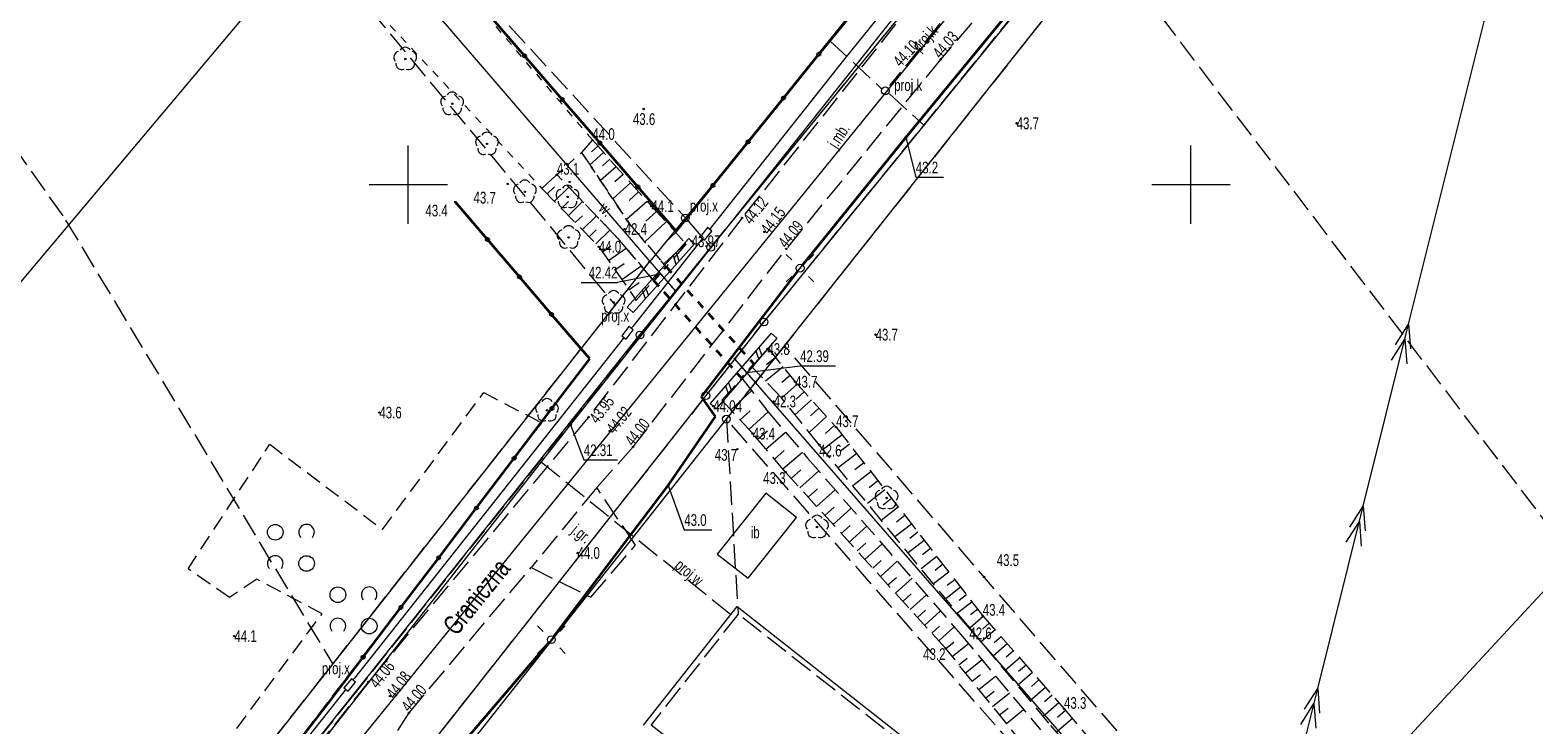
# Model space of a CAD drawing. Header units: millimetres. Extents: x 6552798 to 6553858, y 5859376 to 5860252.
# Tile 23 of 43: x 6553376 to 6553472, y 5859915 to 5859960. Entities that reach past the tile are written whole.
import ezdxf
from ezdxf.enums import TextEntityAlignment as Align

# ---------------------------------------------------------------- set-up
doc = ezdxf.new("R2010")
doc.units = ezdxf.units.MM
for name, pattern in [('1', [0]), ('1_1', [0]), ('1_OTDI', [0]), ('1_OTKJ', [2, 1.5, -0.5]), ('1_OTKZ_B', [1, 0.5, -0.5]), ('1_OTRK', [1.75, 1.25, -0.5]), ('1_OTRKG', [1.75, 1.25, -0.5]), ('1_OTWM', [1, 0.5, -0.5]), ('1_OTZK', [1.5, 1, -0.5]), ('3_SUEP_A', [0]), ('3_SULO', [0]), ('3_SUPP_P', [2, 1.5, -0.5]), ('3_SUUP_P', [0]), ('3_SUWP', [0]), ('GDE', [0]), ('GUK', [2, 1.5, -0.5])]:
    doc.linetypes.add(name, pattern=pattern)
for name, color, linetype, lineweight in [('Dzialki', 7, 'GDE', 18), ('Kontury', 3, 'GUK', 18), ('OTD_E_T_7', 7, 'Continuous', 0), ('OTD_L_12', 7, 'Continuous', 18), ('OTD_L_14', 7, '1_OTDI', 18), ('OTK_E_T_0', 7, 'Continuous', 0), ('OTK_E_T_8', 7, 'Continuous', 25), ('OTK_L_0', 7, '1_OTKJ', 18), ('OTK_L_18', 7, '1_1', 18), ('OTK_L_8', 7, 'Continuous', 35), ('OTO_L_0', 7, 'Continuous', 35), ('OTR_L_1', 7, '1_OTRK', 18), ('OTR_T_0', 7, 'Continuous', 18), ('OTR_T_1', 7, 'Continuous', 18), ('OTW_E_T_2', 7, 'Continuous', 0), ('OTW_L_3', 7, 'Continuous', 18), ('OTZ_L_1', 7, '1_OTZK', 18), ('OTZ_T_0', 3, 'Continuous', 18), ('P_SUK_E_T_6', 34, 'Continuous', 0), ('P_SUK_T_3', 34, 'Continuous', 18), ('P_SUKP_E_T_0', 34, 'Continuous', 0), ('P_SUKP_L_0', 34, '3_SUPP_P', 18), ('P_SUL_L_0', 7, '3_SUUP_P', 18), ('P_SUP_E_T_5', 7, 'Continuous', 0), ('P_SUP_T_4', 7, 'Continuous', 18), ('P_SUWP_E_T_0', 5, 'Continuous', 0), ('P_SUWP_L_0', 5, '3_SUPP_P', 18), ('Podzial_sekcyjny_krzyze', 7, '1', 0), ('Punkty', 7, 'Continuous', 18), ('SUE_T_3', 7, 'Continuous', 18), ('SUEP_L_0', 1, '3_SUEP_A', 18), ('SUER_T_0', 1, 'Continuous', 18), ('SUL_L_1', 7, '3_SULO', 35), ('SUWP_L_0', 5, '3_SUWP', 18), ('SUWR_T_0', 5, 'Continuous', 18)]:
    doc.layers.add(name, color=color, linetype=linetype, lineweight=lineweight)
doc.styles.get("Standard").update_dxf_attribs({"font": 'arial.ttf'})

# ---------------------------------------------------------------- blocks, each defined once
blk = doc.blocks.new('GRT')
at = {"linetype": 'Continuous'}
blk.add_circle((0, 0), 0.25, dxfattribs=at)
blk = doc.blocks.new('GRO')
at = {"linetype": 'Continuous'}
blk.add_circle((0, 0), 0.045, dxfattribs=at)
blk = doc.blocks.new('2_OTRN')
at = {"linetype": 'Continuous'}
blk.add_circle((0, 0), 0.045, dxfattribs=at)
blk = doc.blocks.new('2_OTRS')
at = {"linetype": 'Continuous'}
blk.add_circle((0, 0), 0.045, dxfattribs=at)
blk = doc.blocks.new('2_OTZK')
at = {"linetype": 'Continuous'}
for centre in [(-1, 1), (1, -1)]:
    blk.add_circle(centre, 0.5, dxfattribs=at)
for centre, start, end in [((1, 1), 318.59038, 221.40962), ((-1, -1), 318.70311, 221.29689)]:
    blk.add_arc(centre, 0.5, start, end, dxfattribs=at)
blk = doc.blocks.new('2_OTZL')
at = {"linetype": 'Continuous'}
blk.add_circle((0, 0), 0.045, dxfattribs=at)
for centre, start, end in [((-0.357, 0.116), 102.14447, 221.86002), ((0, 0.375), 30.14012, 149.85988), ((0.357, 0.116), 318.13998, 77.85553), ((-0.22, -0.303), 174.14818, 293.85423), ((0.22, -0.303), 246.14577, 5.85182)]:
    blk.add_arc(centre, 0.375, start, end, dxfattribs=at)
blk = doc.blocks.new('4_SUKS')
at = {"linetype": 'Continuous'}
blk.add_circle((0, 0), 0.25, dxfattribs=at)
blk = doc.blocks.new('4_SUPW_B')
at = {"linetype": 'Continuous'}
for p, q in [((0.375, 0.175), (-0.375, 0.175)), ((-0.375, 0.175), (-0.375, -0.175)), ((0.375, -0.175), (0.375, 0.175)), ((-0.375, -0.175), (0.375, -0.175))]:
    blk.add_line(p, q, dxfattribs=at)
blk = doc.blocks.new('4_SUEO_W')
at = {"linetype": 'Continuous'}
for p, q in [((-0.53035, 0.53035), (-0.8839, 0.8839)), ((0.53035, 0.53035), (0.8839, 0.8839)), ((-0.53035, -0.53035), (-0.8839, -0.8839)), ((0.53035, -0.53035), (0.8839, -0.8839))]:
    blk.add_line(p, q, dxfattribs=at)
blk.add_circle((0, 0), 0.025, dxfattribs=at)
blk = doc.blocks.new('4_SUPP')
at = {"linetype": 'Continuous'}
blk.add_circle((0, 0), 0.25, dxfattribs=at)
blk = doc.blocks.new('4_SUPS')
at = {"linetype": 'Continuous'}
blk.add_circle((0, 0), 0.0625, dxfattribs=at)

msp = doc.modelspace()

# ---------------------------------------------------------------- linework, layer by layer
at = {"layer": 'Dzialki'}
for p, q in [((6553419.32, 5859945.99), (6553499.4, 5860043.81)), ((6553503.2, 5860040.34), (6553422.72, 5859941.22)), ((6553422.18, 5859937.36), (6553502.01, 5860038.08)), ((6553543.24, 5860000.37), (6553454.42, 5859904.48)), ((6553453.13, 5859991.19), (6553417.7, 5859947.87)), ((6553395.66, 5859968.08), (6553415.42, 5859945.08)), ((6553370.95, 5859938.66), (6553393.74, 5859965.8)), ((6553417.7, 5859947.87), (6553415.42, 5859945.08)), ((6553298.12, 5859796.02), (6553415.42, 5859945.08)), ((6553415.42, 5859945.08), (6553417.06, 5859943.19)), ((6553417.06, 5859943.19), (6553419.32, 5859945.99)), ((6553414.8, 5859940.39), (6553417.06, 5859943.19)), ((6553422.72, 5859941.22), (6553420.86, 5859938.87)), ((6553336.65, 5859842.21), (6553414.8, 5859940.39)), ((6553420.86, 5859938.87), (6553419.01, 5859936.51)), ((6553422.18, 5859937.36), (6553420.86, 5859938.87)), ((6553420.32, 5859935.01), (6553422.18, 5859937.36)), ((6553452.55, 5859902.45), (6553422.18, 5859937.36)), ((6553419.01, 5859936.51), (6553333.4, 5859828)), ((6553402.95, 5859912.98), (6553420.32, 5859935.01))]:
    msp.add_line(p, q, dxfattribs=at)
at = {"layer": 'Kontury'}
for p, q in [((6553378.09, 5859991.14), (6553417.7, 5859947.87)), ((6553360.95, 5859972.13), (6553378.11, 5859947.73)), ((6553419.32, 5859945.99), (6553440.34, 5859971.66)), ((6553422.72, 5859941.22), (6553443.49, 5859966.8)), ((6553393.74, 5859965.8), (6553413.22, 5859942.29)), ((6553444.48, 5859965.5), (6553424.03, 5859939.7)), ((6553474.44, 5859926.09), (6553444.48, 5859965.5)), ((6553378.11, 5859947.73), (6553395.17, 5859919.35)), ((6553417.7, 5859947.87), (6553419.32, 5859945.99)), ((6553413.22, 5859942.29), (6553415.42, 5859945.08)), ((6553415.42, 5859945.08), (6553417.06, 5859943.19)), ((6553419.32, 5859945.99), (6553417.06, 5859943.19)), ((6553417.06, 5859943.19), (6553414.8, 5859940.39)), ((6553395.17, 5859919.35), (6553413.22, 5859942.29)), ((6553420.86, 5859938.87), (6553422.72, 5859941.22)), ((6553414.8, 5859940.39), (6553396.42, 5859917.28)), ((6553424.03, 5859939.7), (6553422.18, 5859937.36)), ((6553454.42, 5859904.48), (6553424.03, 5859939.7)), ((6553420.86, 5859938.87), (6553419.01, 5859936.51)), ((6553422.18, 5859937.36), (6553420.86, 5859938.87)), ((6553420.32, 5859935.01), (6553422.18, 5859937.36)), ((6553419.01, 5859936.51), (6553400.25, 5859912.73)), ((6553450.69, 5859900.43), (6553420.32, 5859935.01)), ((6553420.32, 5859935.01), (6553421.07, 5859922.54)), ((6553421.07, 5859922.54), (6553415.51, 5859915.47)), ((6553433.55, 5859912.73), (6553421.07, 5859922.54)), ((6553323.18, 5859827.87), (6553395.17, 5859919.35)), ((6553396.42, 5859917.28), (6553336.65, 5859842.21)), ((6553415.51, 5859915.47), (6553427.98, 5859905.66))]:
    msp.add_line(p, q, dxfattribs=at)
at = {"layer": 'OTD_L_12'}
for p, q in [((6553415.949, 5859944.357), (6553417.914, 5859946.547)), ((6553416.321, 5859944.023), (6553418.286, 5859946.213)), ((6553417.914, 5859946.547), (6553418.286, 5859946.213)), ((6553417.107, 5859944.899), (6553416.931, 5859945.452)), ((6553417.304, 5859945.118), (6553417.128, 5859945.671)), ((6553413.984, 5859942.167), (6553415.949, 5859944.357)), ((6553414.356, 5859941.833), (6553416.321, 5859944.023)), ((6553415.142, 5859942.709), (6553414.966, 5859943.262)), ((6553415.339, 5859942.928), (6553415.163, 5859943.481)), ((6553413.984, 5859942.167), (6553414.356, 5859941.833)), ((6553423.171, 5859940.503), (6553421.231, 5859938.253)), ((6553423.549, 5859940.177), (6553423.171, 5859940.503)), ((6553423.549, 5859940.177), (6553421.609, 5859937.927)), ((6553422.201, 5859939.378), (6553422.385, 5859938.827)), ((6553422.395, 5859939.603), (6553422.579, 5859939.052)), ((6553421.231, 5859938.253), (6553419.291, 5859936.003)), ((6553421.609, 5859937.927), (6553419.669, 5859935.677)), ((6553420.455, 5859937.353), (6553420.639, 5859936.802)), ((6553420.261, 5859937.128), (6553420.445, 5859936.577)), ((6553419.669, 5859935.677), (6553419.291, 5859936.003))]:
    msp.add_line(p, q, dxfattribs=at)
at = {"layer": 'OTD_L_14', "linetype": '1_OTDI'}
for p, q in [((6553422.83, 5859930.28), (6553419.73, 5859926.38)), ((6553424.79, 5859928.72), (6553422.83, 5859930.28)), ((6553421.71, 5859924.84), (6553424.79, 5859928.72)), ((6553419.73, 5859926.38), (6553421.71, 5859924.84)), ((6553415.03, 5859915.44), (6553421, 5859923.04)), ((6553421, 5859923.04), (6553434.06, 5859912.77))]:
    msp.add_line(p, q, dxfattribs=at)
at = {"layer": 'OTK_L_0', "linetype": '1_OTKJ'}
for p, q in [((6553447.72, 5859974.02), (6553434, 5859958.01)), ((6553431.13, 5859960.26), (6553421.32, 5859947.87)), ((6553434, 5859958.01), (6553424.14, 5859945.89)), ((6553421.32, 5859947.87), (6553411.5, 5859935.12)), ((6553414.36, 5859933.23), (6553424.14, 5859945.89)), ((6553411.5, 5859935.12), (6553397.45, 5859918.21)), ((6553412.04, 5859930.64), (6553414.36, 5859933.23)), ((6553412.04, 5859930.64), (6553407.85, 5859925.52)), ((6553414.51, 5859926.96), (6553412.04, 5859930.64)), ((6553411.66, 5859923.62), (6553414.51, 5859926.96)), ((6553400.05, 5859916.24), (6553407.85, 5859925.52)), ((6553407.85, 5859925.52), (6553411.66, 5859923.62)), ((6553397.45, 5859918.21), (6553390.26, 5859909.11)), ((6553399.33, 5859915.11), (6553400.05, 5859916.24))]:
    msp.add_line(p, q, dxfattribs=at)
at = {"layer": 'OTK_L_18', "linetype": '1_1'}
msp.add_line((6553462.86, 5859995.75), (6553391.535, 5859907.91), dxfattribs=at)
at = {"layer": 'OTK_L_8', "linetype": '1_OTKZ_B'}
for p, q in [((6553415.66, 5859943.88), (6553416.48, 5859944.75)), ((6553416.48, 5859944.75), (6553422.09, 5859938.52)), ((6553415.66, 5859943.88), (6553421.3, 5859937.62)), ((6553422.09, 5859938.52), (6553421.3, 5859937.62))]:
    msp.add_line(p, q, dxfattribs=at)
at = {"layer": 'OTO_L_0'}
for p, q in [((6553407.425, 5859958.237), (6553405.014, 5859961.03)), ((6553426.223, 5859958.334), (6553428.476, 5859961.132)), ((6553409.837, 5859955.444), (6553407.425, 5859958.237)), ((6553423.969, 5859955.536), (6553426.223, 5859958.334)), ((6553412.248, 5859952.651), (6553409.837, 5859955.444)), ((6553421.716, 5859952.738), (6553423.969, 5859955.536)), ((6553419.462, 5859949.94), (6553421.716, 5859952.738)), ((6553414.659, 5859949.858), (6553412.248, 5859952.651)), ((6553417.11, 5859947.02), (6553414.659, 5859949.858)), ((6553417.11, 5859947.02), (6553419.462, 5859949.94)), ((6553405.057, 5859946.489), (6553403.01, 5859948.88)), ((6553407.104, 5859944.099), (6553405.057, 5859946.489)), ((6553409.151, 5859941.708), (6553407.104, 5859944.099)), ((6553411.59, 5859938.86), (6553409.151, 5859941.708)), ((6553409.178, 5859935.683), (6553411.59, 5859938.86)), ((6553406.766, 5859932.506), (6553409.178, 5859935.683)), ((6553404.354, 5859929.328), (6553406.766, 5859932.506)), ((6553401.942, 5859926.151), (6553404.354, 5859929.328)), ((6553399.53, 5859922.974), (6553401.942, 5859926.151)), ((6553397.118, 5859919.797), (6553399.53, 5859922.974)), ((6553394.85, 5859916.81), (6553397.118, 5859919.797)), ((6553392.582, 5859913.857), (6553394.85, 5859916.81))]:
    msp.add_line(p, q, dxfattribs=at)
for centre in [(6553407.425, 5859958.237), (6553426.223, 5859958.334), (6553423.969, 5859955.536), (6553409.837, 5859955.444), (6553412.248, 5859952.651), (6553421.716, 5859952.738), (6553414.659, 5859949.858), (6553419.462, 5859949.94), (6553405.057, 5859946.489), (6553407.104, 5859944.099), (6553409.151, 5859941.708), (6553409.178, 5859935.683), (6553406.766, 5859932.506), (6553404.354, 5859929.328), (6553401.942, 5859926.151), (6553399.53, 5859922.974), (6553397.118, 5859919.797)]:
    msp.add_circle(centre, 0.085, dxfattribs=at)
at = {"layer": 'OTR_L_1', "linetype": '1_OTRK'}
for p, q in [((6553411.76, 5859952.86), (6553411.07, 5859952.06)), ((6553411.07, 5859952.06), (6553414.16, 5859947.45)), ((6553408.53, 5859949.76), (6553409.49, 5859950.64)), ((6553413.39, 5859946.56), (6553409.49, 5859950.64)), ((6553414.16, 5859947.45), (6553416.48, 5859944.75)), ((6553415.66, 5859943.88), (6553413.39, 5859946.56)), ((6553417.75, 5859946.22), (6553416.48, 5859944.75)), ((6553414.56, 5859942.62), (6553415.66, 5859943.88)), ((6553422.98, 5859939.55), (6553421.95, 5859938.35)), ((6553423.83, 5859936.37), (6553421.95, 5859938.35)), ((6553420.03, 5859936.23), (6553421.3, 5859937.62)), ((6553421.3, 5859937.62), (6553422.97, 5859935.5)), ((6553422.97, 5859935.5), (6553425.51, 5859932.52)), ((6553426.25, 5859933.37), (6553423.83, 5859936.37)), ((6553435.84, 5859921.69), (6553426.25, 5859933.37)), ((6553425.51, 5859932.52), (6553435.28, 5859921.27)), ((6553435.28, 5859921.27), (6553440.39, 5859915.14)), ((6553440.91, 5859915.58), (6553435.84, 5859921.69)), ((6553452.07, 5859902.5), (6553440.91, 5859915.58))]:
    msp.add_line(p, q, dxfattribs=at)
at = {"layer": 'OTR_L_1', "linetype": '1_OTRKG'}
for p, q in [((6553411.76, 5859952.86), (6553415.53, 5859948.62)), ((6553408.53, 5859949.76), (6553412.17, 5859946.03)), ((6553415.53, 5859948.62), (6553417.75, 5859946.22)), ((6553412.17, 5859946.03), (6553414.56, 5859942.62)), ((6553422.98, 5859939.55), (6553424.71, 5859937.4)), ((6553424.71, 5859937.4), (6553427.33, 5859934.5)), ((6553422, 5859934.08), (6553420.03, 5859936.23)), ((6553427.33, 5859934.5), (6553436.7, 5859922.44)), ((6553424.1, 5859931.62), (6553422, 5859934.08)), ((6553434.32, 5859920.36), (6553424.1, 5859931.62)), ((6553436.7, 5859922.44), (6553441.89, 5859916.49)), ((6553439.33, 5859914.17), (6553434.32, 5859920.36)), ((6553441.89, 5859916.49), (6553452.96, 5859903.41))]:
    msp.add_line(p, q, dxfattribs=at)
at = {"layer": 'OTR_L_1', "linetype": '1_1'}
for p, q in [((6553412.473, 5859952.058), (6553411.595, 5859951.277)), ((6553412.108, 5859952.469), (6553411.697, 5859952.103)), ((6553413.281, 5859951.149), (6553412.278, 5859950.257)), ((6553412.864, 5859951.619), (6553412.395, 5859951.201)), ((6553408.878, 5859949.403), (6553409.343, 5859949.856)), ((6553409.329, 5859948.941), (6553410.252, 5859949.842)), ((6553414.203, 5859950.112), (6553413.058, 5859949.094)), ((6553413.727, 5859950.648), (6553413.191, 5859950.171)), ((6553409.777, 5859948.482), (6553410.237, 5859948.93)), ((6553410.223, 5859948.025), (6553411.137, 5859948.917)), ((6553415.257, 5859948.927), (6553413.949, 5859947.765)), ((6553414.713, 5859949.539), (6553414.101, 5859948.995)), ((6553410.667, 5859947.57), (6553411.122, 5859948.014)), ((6553411.108, 5859947.118), (6553412.013, 5859948.001)), ((6553415.845, 5859948.28), (6553415.177, 5859947.662)), ((6553411.547, 5859946.668), (6553411.997, 5859947.107)), ((6553411.984, 5859946.22), (6553412.879, 5859947.094)), ((6553416.463, 5859947.612), (6553415.102, 5859946.354)), ((6553412.395, 5859945.71), (6553412.933, 5859946.087)), ((6553417.732, 5859946.239), (6553416.322, 5859944.934)), ((6553417.092, 5859946.932), (6553416.399, 5859946.291)), ((6553412.79, 5859945.145), (6553413.918, 5859945.936)), ((6553413.204, 5859944.554), (6553413.796, 5859944.969)), ((6553413.639, 5859943.934), (6553414.878, 5859944.803)), ((6553414.094, 5859943.285), (6553414.743, 5859943.74)), ((6553423.942, 5859938.354), (6553422.81, 5859937.444)), ((6553423.467, 5859938.944), (6553422.877, 5859938.47)), ((6553424.397, 5859937.788), (6553423.855, 5859937.352)), ((6553420.607, 5859935.6), (6553421.934, 5859936.816)), ((6553424.843, 5859937.253), (6553423.845, 5859936.352)), ((6553425.293, 5859936.754), (6553424.78, 5859936.291)), ((6553421.193, 5859934.961), (6553421.832, 5859935.547)), ((6553421.758, 5859934.344), (6553422.992, 5859935.474)), ((6553425.757, 5859936.241), (6553424.702, 5859935.289)), ((6553426.233, 5859935.714), (6553425.691, 5859935.225)), ((6553426.723, 5859935.172), (6553425.608, 5859934.165)), ((6553427.226, 5859934.615), (6553426.653, 5859934.098)), ((6553422.306, 5859933.721), (6553422.937, 5859934.26)), ((6553422.844, 5859933.091), (6553424.106, 5859934.167)), ((6553427.709, 5859934.013), (6553426.496, 5859933.071)), ((6553423.383, 5859932.46), (6553424.013, 5859932.999)), ((6553423.921, 5859931.83), (6553425.181, 5859932.906)), ((6553428.644, 5859932.808), (6553427.464, 5859931.891)), ((6553428.18, 5859933.406), (6553427.581, 5859932.942)), ((6553424.466, 5859931.216), (6553425.075, 5859931.768)), ((6553425.013, 5859930.615), (6553426.216, 5859931.707)), ((6553429.555, 5859931.636), (6553428.407, 5859930.744)), ((6553429.103, 5859932.218), (6553428.521, 5859931.766)), ((6553430.001, 5859931.062), (6553429.435, 5859930.621)), ((6553425.553, 5859930.019), (6553426.148, 5859930.56)), ((6553426.087, 5859929.43), (6553427.265, 5859930.499)), ((6553430.442, 5859930.495), (6553429.324, 5859929.626)), ((6553430.876, 5859929.936), (6553430.325, 5859929.508)), ((6553426.616, 5859928.848), (6553427.198, 5859929.377)), ((6553427.139, 5859928.272), (6553428.291, 5859929.318)), ((6553431.304, 5859929.385), (6553430.216, 5859928.539)), ((6553431.727, 5859928.841), (6553431.19, 5859928.424)), ((6553427.656, 5859927.702), (6553428.226, 5859928.219)), ((6553428.168, 5859927.138), (6553429.295, 5859928.162)), ((6553432.144, 5859928.304), (6553431.085, 5859927.481)), ((6553432.555, 5859927.774), (6553432.033, 5859927.369)), ((6553428.674, 5859926.581), (6553429.231, 5859927.087)), ((6553429.174, 5859926.029), (6553430.277, 5859927.031)), ((6553432.961, 5859927.252), (6553431.931, 5859926.451)), ((6553429.669, 5859925.484), (6553430.215, 5859925.979)), ((6553430.159, 5859924.944), (6553431.238, 5859925.924)), ((6553433.757, 5859926.228), (6553432.754, 5859925.449)), ((6553433.362, 5859926.737), (6553432.853, 5859926.342)), ((6553430.644, 5859924.41), (6553431.177, 5859924.895)), ((6553434.531, 5859925.232), (6553433.554, 5859924.474)), ((6553434.146, 5859925.727), (6553433.652, 5859925.342)), ((6553431.123, 5859923.882), (6553432.179, 5859924.841)), ((6553435.284, 5859924.262), (6553434.334, 5859923.524)), ((6553434.91, 5859924.744), (6553434.428, 5859924.37)), ((6553431.597, 5859923.36), (6553432.119, 5859923.834)), ((6553432.066, 5859922.844), (6553433.099, 5859923.781)), ((6553436.017, 5859923.319), (6553435.093, 5859922.6)), ((6553435.653, 5859923.787), (6553435.184, 5859923.423)), ((6553432.53, 5859922.333), (6553433.041, 5859922.796)), ((6553432.988, 5859921.827), (6553433.999, 5859922.745)), ((6553436.733, 5859922.402), (6553435.872, 5859921.651)), ((6553436.376, 5859922.856), (6553435.92, 5859922.502)), ((6553433.442, 5859921.327), (6553433.942, 5859921.781)), ((6553433.891, 5859920.833), (6553434.88, 5859921.73)), ((6553437.489, 5859921.536), (6553436.606, 5859920.766)), ((6553437.109, 5859921.972), (6553436.673, 5859921.592)), ((6553437.873, 5859921.095), (6553437.427, 5859920.705)), ((6553434.334, 5859920.343), (6553434.847, 5859920.758)), ((6553434.752, 5859919.826), (6553435.786, 5859920.663)), ((6553438.263, 5859920.648), (6553437.359, 5859919.86)), ((6553438.657, 5859920.196), (6553438.2, 5859919.797)), ((6553435.174, 5859919.305), (6553435.695, 5859919.727)), ((6553435.598, 5859918.781), (6553436.647, 5859919.63)), ((6553439.056, 5859919.739), (6553438.13, 5859918.93)), ((6553439.46, 5859919.275), (6553438.991, 5859918.866)), ((6553436.026, 5859918.252), (6553436.554, 5859918.68)), ((6553436.457, 5859917.72), (6553437.521, 5859918.582)), ((6553439.869, 5859918.806), (6553438.92, 5859917.978)), ((6553440.284, 5859918.332), (6553439.803, 5859917.912)), ((6553436.891, 5859917.184), (6553437.427, 5859917.618)), ((6553437.328, 5859916.644), (6553438.408, 5859917.518)), ((6553440.703, 5859917.851), (6553439.73, 5859917.002)), ((6553441.127, 5859917.365), (6553440.635, 5859916.935)), ((6553437.768, 5859916.1), (6553438.312, 5859916.54)), ((6553438.211, 5859915.552), (6553439.307, 5859916.439)), ((6553441.557, 5859916.872), (6553440.56, 5859916.002)), ((6553441.99, 5859916.372), (6553441.48, 5859915.941)), ((6553442.421, 5859915.862), (6553441.404, 5859915.001))]:
    msp.add_line(p, q, dxfattribs=at)
for p in [(6553411.76, 5859952.86), (6553414.56, 5859942.62), (6553422.98, 5859939.55)]:
    msp.add_point(p, dxfattribs=at)
at = {"layer": 'OTR_T_0', "linetype": 'Continuous', "lineweight": 0}
for p, q in [((6553416.04, 5859944.28), (6553413.359, 5859943.751)), ((6553411.052, 5859943.751), (6553413.359, 5859943.751)), ((6553421.63, 5859937.99), (6553425.031, 5859938.41)), ((6553425.031, 5859938.41), (6553427.284, 5859938.41))]:
    msp.add_line(p, q, dxfattribs=at)
at = {"layer": 'OTW_L_3', "linetype": '1_OTWM'}
for p, q in [((6553411.76, 5859952.86), (6553397.365, 5859969.816)), ((6553393.392, 5859966.041), (6553408.53, 5859949.76)), ((6553411.76, 5859952.86), (6553411.07, 5859952.06)), ((6553409.49, 5859950.64), (6553411.07, 5859952.06)), ((6553414.16, 5859947.45), (6553411.07, 5859952.06)), ((6553408.53, 5859949.76), (6553409.49, 5859950.64)), ((6553409.49, 5859950.64), (6553413.39, 5859946.56)), ((6553416.48, 5859944.75), (6553414.16, 5859947.45)), ((6553413.39, 5859946.56), (6553415.66, 5859943.88)), ((6553415.66, 5859943.88), (6553416.48, 5859944.75))]:
    msp.add_line(p, q, dxfattribs=at)
at = {"layer": 'OTZ_L_1', "linetype": '1_OTZK'}
for p, q in [((6553398.35, 5859927.96), (6553404.82, 5859936.71)), ((6553404.82, 5859936.71), (6553408.5, 5859934.78)), ((6553408.5, 5859934.78), (6553378.96, 5859896.12)), ((6553385.93, 5859925.44), (6553391.15, 5859933.4)), ((6553391.15, 5859933.4), (6553398.35, 5859927.96)), ((6553388.57, 5859923.6), (6553385.93, 5859925.44)), ((6553390.33, 5859924.77), (6553388.57, 5859923.6)), ((6553394.5, 5859922.57), (6553390.33, 5859924.77)), ((6553372.06, 5859892.36), (6553394.5, 5859922.57))]:
    msp.add_line(p, q, dxfattribs=at)
at = {"layer": 'P_SUKP_L_0', "linetype": '3_SUPP_P'}
for p, q in [((6553447.831, 5859977.368), (6553430.745, 5859956.335)), ((6553426.945, 5859959.182), (6553430.236, 5859956.131)), ((6553430.735, 5859955.803), (6553432.926, 5859953.801))]:
    msp.add_line(p, q, dxfattribs=at)
at = {"layer": 'P_SUL_L_0', "linetype": '3_SUUP_P'}
for p, q in [((6553438.458, 5859971.132), (6553427.883, 5859958.065)), ((6553427.883, 5859958.065), (6553419.372, 5859947.3)), ((6553419.372, 5859947.3), (6553419.26, 5859947.143)), ((6553418.69, 5859946.437), (6553414.344, 5859940.94)), ((6553418.79, 5859946.552), (6553418.69, 5859946.437)), ((6553413.777, 5859940.228), (6553413.662, 5859940.077)), ((6553414.344, 5859940.94), (6553414.241, 5859940.82)), ((6553413.662, 5859940.077), (6553396.561, 5859918.447)), ((6553396.561, 5859918.447), (6553396.457, 5859918.335)), ((6553395.879, 5859917.584), (6553369.261, 5859883.916)), ((6553396.006, 5859917.737), (6553395.879, 5859917.584))]:
    msp.add_line(p, q, dxfattribs=at)
at = {"layer": 'P_SUWP_L_0', "linetype": '3_SUPP_P'}
msp.add_line((6553408.504, 5859932.259), (6553420.78, 5859922.376), dxfattribs=at)
at = {"layer": 'Podzial_sekcyjny_krzyze'}
for p, q in [((6553400, 5859947.5), (6553400, 5859952.5)), ((6553450, 5859947.5), (6553450, 5859952.5)), ((6553397.5, 5859950), (6553402.5, 5859950)), ((6553447.5, 5859950), (6553452.5, 5859950))]:
    msp.add_line(p, q, dxfattribs=at)
at = {"layer": 'SUEP_L_0', "linetype": '3_SUEP_A'}
for p, q in [((6553431.78, 5859953.02), (6553444.33, 5859968.285)), ((6553463.904, 5859941.084), (6553469.441, 5859963.286)), ((6553425.185, 5859944.852), (6553431.78, 5859953.02)), ((6553418.73, 5859936.44), (6553424.88, 5859944.465)), ((6553424.88, 5859944.465), (6553425.03, 5859944.66)), ((6553425.03, 5859944.66), (6553425.185, 5859944.852)), ((6553461, 5859929.44), (6553463.904, 5859941.084)), ((6553463.056, 5859939.749), (6553463.904, 5859941.084)), ((6553463.904, 5859941.084), (6553464.026, 5859939.507)), ((6553462.814, 5859938.779), (6553463.662, 5859940.113)), ((6553463.662, 5859940.113), (6553463.784, 5859938.537)), ((6553419.63, 5859935.18), (6553418.73, 5859936.44)), ((6553416.61, 5859930.77), (6553419.63, 5859935.18)), ((6553409.29, 5859921.108), (6553416.61, 5859930.77)), ((6553458.097, 5859917.797), (6553461, 5859929.44)), ((6553460.152, 5859928.106), (6553461, 5859929.44)), ((6553461, 5859929.44), (6553461.123, 5859927.864)), ((6553459.91, 5859927.135), (6553460.758, 5859928.47)), ((6553460.758, 5859928.47), (6553460.881, 5859926.893)), ((6553409.14, 5859920.91), (6553409.29, 5859921.108)), ((6553402.58, 5859913.26), (6553408.978, 5859920.721)), ((6553408.978, 5859920.721), (6553409.14, 5859920.91)), ((6553456.645, 5859911.975), (6553458.097, 5859917.797)), ((6553457.249, 5859916.462), (6553458.097, 5859917.797)), ((6553458.097, 5859917.797), (6553458.219, 5859916.22)), ((6553457.007, 5859915.492), (6553457.855, 5859916.826)), ((6553457.855, 5859916.826), (6553457.977, 5859915.25))]:
    msp.add_line(p, q, dxfattribs=at)
at = {"layer": 'SUER_T_0', "linetype": 'Continuous', "lineweight": 0}
for p, q in [((6553431.78, 5859953.02), (6553432.423, 5859950.47)), ((6553432.423, 5859950.47), (6553434.187, 5859950.47)), ((6553416.609, 5859930.769), (6553417.629, 5859927.93)), ((6553417.629, 5859927.93), (6553419.393, 5859927.93))]:
    msp.add_line(p, q, dxfattribs=at)
at = {"layer": 'SUL_L_1', "linetype": '3_SULO'}
for p, q in [((6553431.78, 5859953.02), (6553444.33, 5859968.285)), ((6553425.185, 5859944.852), (6553431.78, 5859953.02)), ((6553418.73, 5859936.44), (6553424.88, 5859944.465)), ((6553419.63, 5859935.18), (6553418.73, 5859936.44)), ((6553416.61, 5859930.77), (6553419.63, 5859935.18)), ((6553409.29, 5859921.108), (6553416.61, 5859930.77)), ((6553402.58, 5859913.26), (6553408.978, 5859920.721))]:
    msp.add_line(p, q, dxfattribs=at)
at = {"layer": 'SUWP_L_0', "linetype": '3_SUWP'}
for p, q in [((6553410.37, 5859934.64), (6553436.35, 5859967.41)), ((6553394.49, 5859914.38), (6553410.37, 5859934.64))]:
    msp.add_line(p, q, dxfattribs=at)
at = {"layer": 'SUWR_T_0', "linetype": 'Continuous', "lineweight": 0}
for p, q in [((6553410.37, 5859934.64), (6553411.213, 5859932.397)), ((6553411.213, 5859932.397), (6553413.357, 5859932.397))]:
    msp.add_line(p, q, dxfattribs=at)

# ---------------------------------------------------------------- block references
at = {"layer": 'OTR_T_0'}
for p in [(6553432.41, 5859959.08), (6553434, 5859958.01), (6553421.32, 5859947.87), (6553422.74, 5859946.98), (6553418.1, 5859946.38), (6553424.14, 5859945.89), (6553416.04, 5859944.28), (6553421.63, 5859937.99), (6553419.48, 5859935.84), (6553411.5, 5859935.12), (6553412.87, 5859934.24), (6553414.36, 5859933.23), (6553397.45, 5859918.21), (6553398.82, 5859917.3), (6553400.05, 5859916.24)]:
    msp.add_blockref('2_OTRS', p, dxfattribs=at)
at = {"layer": 'OTR_T_1'}
for p, rotation in [((6553415.039, 5859954.838), 359.2028570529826), ((6553406.342, 5859950.049), 359.2028576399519), ((6553410.314, 5859950.173), 359.2028574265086), ((6553421.014, 5859933.089), 359.2000000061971), ((6553436.786, 5859924.922), 359.2028560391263)]:
    msp.add_blockref('2_OTRN', p, dxfattribs=dict(at, rotation=rotation))
for p in [(6553438.86, 5859953.92), (6553409.49, 5859950.64), (6553403.01, 5859948.88), (6553415.53, 5859948.62), (6553413.82, 5859947.16), (6553412.17, 5859946.03), (6553429.85, 5859940.41), (6553422.94, 5859939.49), (6553424.71, 5859937.4), (6553398.15, 5859935.43), (6553423.34, 5859936.14), (6553427.33, 5859934.5), (6553422, 5859934.08), (6553426.25, 5859933.37), (6553424.1, 5859931.62), (6553410.81, 5859926.45), (6553436.7, 5859922.44), (6553388.89, 5859921.14), (6553435.84, 5859921.69), (6553434.32, 5859920.36), (6553441.89, 5859916.49)]:
    msp.add_blockref('2_OTRN', p, dxfattribs=at)
at = {"layer": 'OTZ_L_1'}
for p in [(6553392.5, 5859926.78), (6553396.5, 5859922.78)]:
    msp.add_blockref('2_OTZK', p, dxfattribs=at)
at = {"layer": 'OTZ_T_0'}
for p in [(6553399.802, 5859958.031), (6553402.802, 5859955.168), (6553405.027, 5859952.607), (6553407.445, 5859949.543), (6553410.17, 5859949.215), (6553410.244, 5859946.624), (6553413.117, 5859942.473), (6553408.86, 5859935.57), (6553430.555, 5859929.969), (6553426.109, 5859928.111)]:
    msp.add_blockref('2_OTZL', p, dxfattribs=at)
at = {"layer": 'P_SUK_T_3'}
msp.add_blockref('4_SUKS', (6553430.476, 5859955.996), dxfattribs=at)
at = {"layer": 'P_SUP_T_4'}
for p, rotation in [((6553419.019, 5859946.851), 230.3558241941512), ((6553414.009, 5859940.523), 233.325645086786), ((6553396.256, 5859918.016), 229.9554521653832)]:
    msp.add_blockref('4_SUPW_B', p, dxfattribs=dict(at, rotation=rotation))
at = {"layer": 'Punkty'}
for name, p in [('GRT', (6553417.7, 5859947.87)), ('GRT', (6553419.32, 5859945.99)), ('GRO', (6553415.42, 5859945.08)), ('GRO', (6553417.06, 5859943.19)), ('GRT', (6553422.72, 5859941.22)), ('GRT', (6553414.8, 5859940.39)), ('GRO', (6553420.86, 5859938.87)), ('GRO', (6553422.18, 5859937.36)), ('GRT', (6553419.01, 5859936.51)), ('GRT', (6553420.32, 5859935.01))]:
    msp.add_blockref(name, p, dxfattribs=at)
at = {"layer": 'SUE_T_3'}
for name, p in [('4_SUEO_W', (6553425.03, 5859944.66)), ('4_SUPP', (6553425.03, 5859944.66)), ('4_SUEO_W', (6553409.14, 5859920.91)), ('4_SUPP', (6553409.14, 5859920.91))]:
    msp.add_blockref(name, p, dxfattribs=at)
at = {"layer": 'SUER_T_0'}
for p in [(6553431.78, 5859953.02), (6553416.609, 5859930.769)]:
    msp.add_blockref('4_SUPS', p, dxfattribs=at)
at = {"layer": 'SUWR_T_0'}
msp.add_blockref('4_SUPS', (6553410.37, 5859934.64), dxfattribs=at)

# ---------------------------------------------------------------- texts
at = {"layer": 'OTD_E_T_7', "lineweight": 9, "width": 0.7}
msp.add_text('ib', height=0.75, dxfattribs=at).set_placement((6553421.875, 5859927.769), align=Align.MIDDLE_LEFT)
at = {"layer": 'OTK_E_T_0', "lineweight": 9, "width": 0.7}
for s, rotation, p in [('j.mb.', 56.91514, (6553427.572, 5859953.077)), ('j.gr.', 321.48601, (6553411.012, 5859927.606))]:
    msp.add_text(s, height=0.75, rotation=rotation, dxfattribs=at).set_placement(p, align=Align.MIDDLE)
at = {"layer": 'OTK_E_T_8', "width": 0.7}
msp.add_text('Graniczna', height=1.25, rotation=50.92383, dxfattribs=at).set_placement((6553404.333, 5859923.671), align=Align.MIDDLE)
at = {"layer": 'OTR_T_0', "lineweight": 9, "width": 0.7}
for s, rotation, p in [('44.03', 49.40461, (6553434, 5859958.01)), ('44.09', 50.87056, (6553424.14, 5859945.89)), ('44.00', 52.3135, (6553414.36, 5859933.23)), ('44.00', 49.95236, (6553400.05, 5859916.24))]:
    msp.add_text(s, height=0.75, rotation=rotation, dxfattribs=at).set_placement(p)
msp.add_text('44.10', height=0.75, rotation=47.61889, dxfattribs=at).set_placement((6553432.41, 5859959.08), align=Align.MIDDLE_RIGHT)
for s, rotation, p in [('44.12', 51.62895, (6553421.32, 5859947.87)), ('43.95', 52.39667, (6553411.5, 5859935.12)), ('44.06', 51.18253, (6553397.45, 5859918.21))]:
    msp.add_text(s, height=0.75, rotation=rotation, dxfattribs=at).set_placement(p, align=Align.TOP_LEFT)
for s, rotation, p in [('44.15', 52.72962, (6553422.74, 5859946.98)), ('44.02', 50.8867, (6553412.87, 5859934.24)), ('44.08', 52.4133, (6553398.82, 5859917.3))]:
    msp.add_text(s, height=0.75, rotation=rotation, dxfattribs=at).set_placement(p, align=Align.MIDDLE_LEFT)
for s, p in [('43.97', (6553418.1, 5859946.38)), ('42.39', (6553425.031, 5859939.035)), ('44.04', (6553419.48, 5859935.84))]:
    msp.add_text(s, height=0.75, dxfattribs=at).set_placement(p, align=Align.MIDDLE_LEFT)
msp.add_text('42.42', height=0.75, dxfattribs=at).set_placement((6553413.359, 5859944.001), align=Align.RIGHT)
at = {"layer": 'OTR_T_1', "lineweight": 9, "width": 0.7}
for s, rotation, p in [('43.6', 359.20286, (6553414.345, 5859953.828)), ('43.7', 359.199, (6553404.162, 5859948.802)), ('43.5', 359.20286, (6553437.586, 5859925.631))]:
    msp.add_text(s, height=0.75, rotation=rotation, dxfattribs=at).set_placement(p)
for s, p in [('43.7', (6553438.86, 5859953.92)), ('44.1', (6553415.53, 5859948.62)), ('42.4', (6553413.82, 5859947.16)), ('44.0', (6553412.17, 5859946.03)), ('43.7', (6553429.85, 5859940.41)), ('43.8', (6553422.94, 5859939.49)), ('43.7', (6553424.71, 5859937.4)), ('42.3', (6553423.34, 5859936.14)), ('43.6', (6553398.15, 5859935.43)), ('43.4', (6553422, 5859934.08)), ('44.0', (6553410.81, 5859926.45)), ('44.1', (6553388.89, 5859921.14))]:
    msp.add_text(s, height=0.75, dxfattribs=at).set_placement(p, align=Align.MIDDLE_LEFT)
for s, p in [('44.0', (6553411.76, 5859952.86)), ('43.1', (6553409.49, 5859950.64)), ('43.7', (6553427.33, 5859934.5)), ('43.4', (6553436.7, 5859922.44)), ('43.3', (6553441.89, 5859916.49))]:
    msp.add_text(s, height=0.75, dxfattribs=at).set_placement(p)
for s, p in [('43.4', (6553401.095, 5859948.719)), ('42.6', (6553426.25, 5859933.37)), ('42.6', (6553435.84, 5859921.69))]:
    msp.add_text(s, height=0.75, dxfattribs=at).set_placement(p, align=Align.TOP_LEFT)
msp.add_text('43.7', height=0.75, rotation=359.2, dxfattribs=at).set_placement((6553421.014, 5859933.089), align=Align.TOP_RIGHT)
for s, p in [('43.3', (6553424.1, 5859931.62)), ('43.2', (6553434.32, 5859920.36))]:
    msp.add_text(s, height=0.75, dxfattribs=at).set_placement(p, align=Align.TOP_RIGHT)
at = {"layer": 'OTW_E_T_2', "lineweight": 9, "width": 0.7}
msp.add_text('w.', height=0.75, rotation=317.03144, dxfattribs=at).set_placement((6553412.634, 5859948.419), align=Align.MIDDLE)
at = {"layer": 'P_SUK_E_T_6', "lineweight": 9, "width": 0.7}
msp.add_text('proj.k', height=0.75, dxfattribs=at).set_placement((6553431.036, 5859955.982))
at = {"layer": 'P_SUKP_E_T_0', "lineweight": 9, "width": 0.7}
msp.add_text('proj.k', height=0.75, rotation=47.60256, dxfattribs=at).set_placement((6553433.073, 5859959.293), align=Align.MIDDLE)
at = {"layer": 'P_SUP_E_T_5', "lineweight": 9, "width": 0.7}
for p in [(6553417.985, 5859948.271), (6553412.316, 5859941.237), (6553394.476, 5859918.701)]:
    msp.add_text('proj.x', height=0.75, dxfattribs=at).set_placement(p)
at = {"layer": 'P_SUWP_E_T_0', "lineweight": 9, "width": 0.7}
msp.add_text('proj.w', height=0.75, rotation=320.05058, dxfattribs=at).set_placement((6553416.956, 5859925.542))
at = {"layer": 'SUER_T_0', "lineweight": 9, "width": 0.7}
for s, p in [('43.2', (6553432.423, 5859951.095)), ('43.0', (6553417.629, 5859928.555))]:
    msp.add_text(s, height=0.75, dxfattribs=at).set_placement(p, align=Align.MIDDLE_LEFT)
at = {"layer": 'SUWR_T_0', "lineweight": 9, "width": 0.7}
msp.add_text('42.31', height=0.75, dxfattribs=at).set_placement((6553411.213, 5859933.397), align=Align.TOP_LEFT)

doc.saveas('drawing.dxf')
